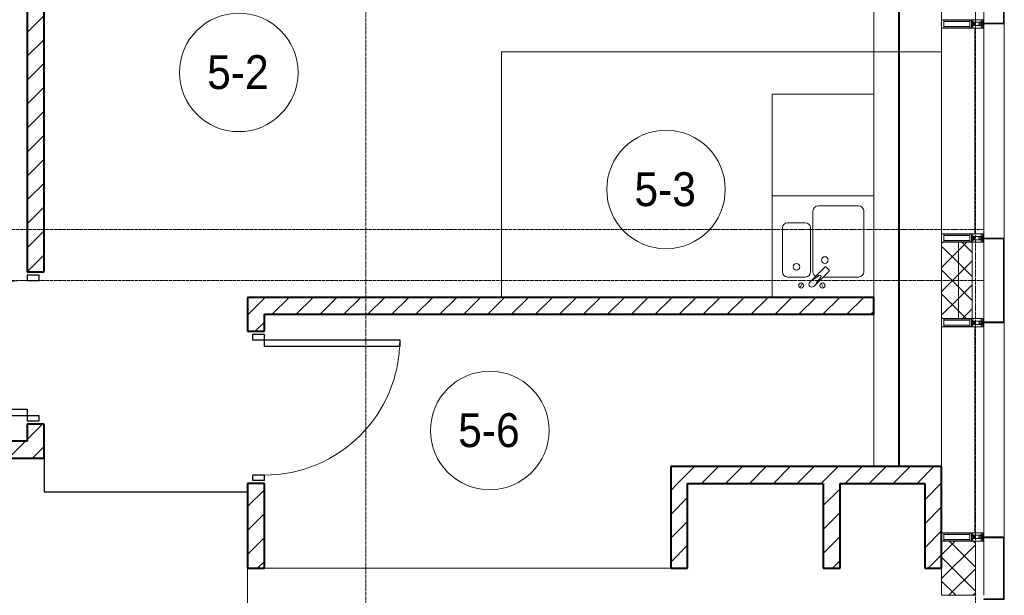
# Model space of a CAD drawing. Header units: millimetres. Extents: x 106966 to 201968, y 7718 to 228773.
# Tile 37 of 44: x 131105 to 136920, y 27840 to 31240. Entities that reach past the tile are written whole.
import ezdxf

# ---------------------------------------------------------------- set-up
doc = ezdxf.new("R2010")
doc.units = ezdxf.units.MM
for name, pattern in [('ADSK_Линия сетки', [25, 20, -2.5, 0, -2.5]), ('Линия сетки', [25, 20, -2.5, 0, -2.5]), ('Штрих_3_1_5_', [4.5, 3, -1.5]), ('Штриховая_ш3 п1_5', [4.5, 3, -1.5])]:
    doc.linetypes.add(name, pattern=pattern)
doc.layers.add('_Разделитель помещений_', color=4, linetype='Штриховая_ш3 п1_5', lineweight=40, true_color=0x00ffff)
for name, color, linetype, lineweight in [('Двери', 7, 'Continuous', 18), ('Импосты витража', 7, 'Continuous', 18), ('Колонны', 7, 'Continuous', 18), ('Марки помещений', 7, 'Continuous', 20), ('Мебель', 7, 'Continuous', 18), ('Оси', 7, 'Continuous', 9), ('Панели витража', 7, 'Continuous', 18), ('Перекрытия', 7, 'Continuous', 18), ('Сантехнические приборы', 7, 'Continuous', 18), ('Стены', 7, 'Continuous', 18), ('Стены разрез', 7, 'Continuous', 40), ('Стены штриховка', 7, 'Continuous', 40), ('Элементы узлов', 7, 'Continuous', 18)]:
    doc.layers.add(name, color=color, linetype=linetype, lineweight=lineweight)
doc.styles.add('Arial_3', font='arial.ttf', dxfattribs={"width": 0.9, "height": 200})
pattern_1 = [(45, (0, 0), (-70.71068, 70.71068), [])]
pattern_2 = [(45, (0, 0), (-70.71068, 70.71068), []), (135, (0, 0), (-70.71068, -70.71068), [])]

# ---------------------------------------------------------------- blocks, each defined once
blk = doc.blocks.new('MR_Мойка - Кухонная мойка-2638761-МКСС_К4_L24_81_300_')
at = {"layer": 'Сантехнические приборы', "color": 253, "true_color": 0xaaaaaa}
for p, q in [((-300, -50), (-300, 550)), ((-300, 550), (300, 550)), ((-300, -50), (-300, 550)), ((300, 550), (300, -50)), ((-30, 490), (210, 490)), ((-60, 100), (-60, 460)), ((240, 460), (240, 100)), ((-240, 100), (-240, 360)), ((-210, 390), (-104, 390)), ((-74, 360), (-74, 100)), ((-69.8, 48.2), (11.4, 129.4)), ((15.7, 129.4), (35.5, 109.6)), ((-104, 70), (-210, 70)), ((35.5, 105.4), (-45.7, 24.2)), ((210, 70), (0.1, 70)), ((-136.7, 6.7), (-122.6, 33.3)), ((-79, 39), (-69.8, 48.2)), ((-45.7, 24.2), (-55, 14.9)), ((2.7, 6.7), (-11.4, 33.3))]:
    blk.add_line(p, q, dxfattribs=at)
for centre, radius, start, end in [((-30, 460), 30, 90, 180), ((210, 460), 30, 0, 90), ((-210, 360), 30, 90, 180), ((-104, 360), 30, 0, 90), ((10, 170), 20, 0, 180), ((-157, 130), 20, 0, 180), ((-157, 130), 20, 180, 0), ((10, 170), 20, 180, 0), ((13.5, 127.3), 3, 45, 135), ((13.5, 127.3), 3, 45, 135), ((-210, 100), 30, 180, 270), ((-104, 100), 30, 270, 0), ((-171.5, 230.2), 208.5, 299.18231, 313.4054), ((-30, 100), 30, 180, 241.44894), ((136.3, -77.5), 208.5, 136.5946, 150.81769), ((-21.7, 72.3), 9.19, 315, 135), ((33.3, 107.5), 3, 315, 45), ((33.3, 107.5), 3, 315, 45), ((210, 100), 30, 270, 0), ((-129.7, 20), 15, 0, 180), ((-129.7, 20), 15, 180, 0), ((-67, 26.9), 17, 135, 315), ((-4.3, 20), 15, 0, 180), ((-4.3, 20), 15, 180, 0)]:
    blk.add_arc(centre, radius, start, end, dxfattribs=at)
blk = doc.blocks.new('MR_Зона обслуживания - MR_Зона обслуживания-2638763-МКСС_К4_L24_81_300_')
at = {"layer": 'Мебель', "lineweight": 9}
for p, q in [((300, 600), (-300, 600)), ((-300, 600), (-300, 0)), ((300, 0), (300, 600)), ((-300, 0), (300, 0))]:
    blk.add_line(p, q, dxfattribs=at)
blk = doc.blocks.new('A_DOR_Door - Вн_3_Одинарная_900x2100-3250834-МКСС_К4_L24_81_300_')
at = {"layer": 'Двери', "color": 253, "lineweight": 30, "true_color": 0xaaaaaa}
for p, q in [((-400, 50), (-400, 850)), ((-400, 850), (-360, 850)), ((-400, 50), (-400, 850)), ((-360, 850), (-360, 50)), ((-430, 50), (-430, -20)), ((-400, 50), (-430, 50)), ((-360, 50), (-400, 50)), ((-400, -20), (-400, 50)), ((430, 50), (400, 50)), ((400, 50), (400, -20)), ((430, -20), (430, 50)), ((-430, -20), (-400, -20)), ((400, -20), (430, -20))]:
    blk.add_line(p, q, dxfattribs=at)
at = {"layer": 'Двери', "color": 254, "lineweight": 9, "true_color": 0xd4d4d4}
blk.add_arc((-400, 50), 800, 360, 90, dxfattribs=at)
blk = doc.blocks.new('135_SLK_K4_AR_rvt-1-МКСС_К4_L24_81_300_')
at = {"layer": 'Стены разрез', "lineweight": 9, "true_color": 0xaaaaaa}
h = blk.add_hatch(dxfattribs=at)
h.set_pattern_fill('FP_3', color=253, style=0, pattern_type=2)
h.set_pattern_definition(pattern_1)
h.paths.add_polyline_path([(131250, 28650), (131250, 28850), (131150, 28850), (131150, 28650)])
h.paths.add_polyline_path([(131150, 29750), (131250, 29750), (131250, 32900), (131150, 32900), (131150, 31328.2)])
h = blk.add_hatch(dxfattribs=at)
h.set_pattern_fill('FP_3', color=253, style=0, pattern_type=2)
h.set_pattern_definition(pattern_1)
h.paths.add_polyline_path([(132550, 28000), (132550, 28500), (132450, 28500), (132450, 28000)])
h.paths.add_polyline_path([(132550, 29400), (132550, 29600), (132450, 29600), (132450, 29400)])
h = blk.add_hatch(dxfattribs=at)
h.set_pattern_fill('FP_3', color=253, style=0, pattern_type=2)
h.set_pattern_definition(pattern_1)
h.paths.add_polyline_path([(136150, 29500), (136150, 29600), (132550, 29600), (132550, 29500), (135530.3, 29500)])
h = blk.add_hatch(dxfattribs=at)
h.set_pattern_fill('FP_3', color=253, style=0, pattern_type=2)
h.set_pattern_definition(pattern_1)
h.paths.add_polyline_path([(130450, 28650), (131150, 28650), (131150, 28750), (130450, 28750)])
h = blk.add_hatch(dxfattribs=at)
h.set_pattern_fill('FP_3', color=253, style=0, pattern_type=2)
h.set_pattern_definition(pattern_1)
h.paths.add_polyline_path([(136450, 28500), (136550, 28500), (136550, 28600), (134950, 28600), (134950, 28500), (135950, 28500)])
h = blk.add_hatch(dxfattribs=at)
h.set_pattern_fill('FP_3', color=253, style=0, pattern_type=2)
h.set_pattern_definition(pattern_1)
h.paths.add_polyline_path([(135050, 28000), (135050, 28500), (134950, 28500), (134950, 28000)])
h = blk.add_hatch(dxfattribs=at)
h.set_pattern_fill('FP_3', color=253, style=0, pattern_type=2)
h.set_pattern_definition(pattern_1)
h.paths.add_polyline_path([(135950, 28000), (135950, 28500), (135850, 28500), (135850, 28000)])
h = blk.add_hatch(dxfattribs=at)
h.set_pattern_fill('FP_3', color=253, style=0, pattern_type=2)
h.set_pattern_definition(pattern_1)
h.paths.add_polyline_path([(136550, 28000), (136550, 28500), (136450, 28500), (136450, 28000)])
at = {"layer": '_Разделитель помещений_', "color": 131, "linetype": 'Штрих_3_1_5_', "true_color": 0xaaffff}
blk.add_line((136300, 28600), (136300, 32553), dxfattribs=at)
at = {"layer": 'Перекрытия', "color": 253, "true_color": 0xaaaaaa}
for p, q in [((136150, 30800), (136150, 32500)), ((136150, 28600), (136150, 29500)), ((132450, 25750), (132450, 28000)), ((132550, 28000), (134950, 28000))]:
    blk.add_line(p, q, dxfattribs=at)
at = {"layer": 'Стены', "color": 253, "true_color": 0xaaaaaa}
for p, q in [((133950.4, 31050.4), (136550, 31050.4)), ((133950.4, 31050.4), (133950.4, 31049.6)), ((133950.4, 29600), (133950.4, 31049.6)), ((136550, 31049.6), (133951.2, 31049.6)), ((133951.2, 31049.6), (133951.2, 29600)), ((136550, 31050.4), (136150, 31050.4)), ((136150, 31049.6), (136550, 31049.6)), ((136550, 31050.4), (136550, 31049.6)), ((131250.8, 28700), (131250, 28700)), ((131250.8, 28700), (131250.8, 28450.4)), ((131250, 28450.4), (131250, 28650)), ((131250, 28450.4), (131250, 28449.6)), ((132450, 28449.6), (131250, 28449.6)), ((131250.8, 28450.4), (132450, 28450.4))]:
    blk.add_line(p, q, dxfattribs=at)
at = {"layer": 'Стены разрез', "color": 253, "true_color": 0xaaaaaa}
for p, q in [((131150, 32900), (131150, 29750)), ((131250, 29750), (131250, 32900)), ((131150, 29750), (131250, 29750)), ((132550, 29600), (132450, 29600)), ((132450, 29600), (132450, 29400)), ((136150, 29600), (132550, 29600)), ((136150, 29500), (136150, 29600)), ((132550, 29400), (132550, 29500)), ((132550, 29500), (136150, 29500)), ((132450, 29400), (132550, 29400)), ((131250, 28850), (131150, 28850)), ((131150, 28850), (131150, 28750)), ((131250, 28650), (131250, 28850)), ((131150, 28750), (130450, 28750)), ((130450, 28650), (131150, 28650)), ((131150, 28650), (131250, 28650)), ((136550, 28600), (134950, 28600)), ((134950, 28600), (134950, 28500)), ((136550, 28500), (136550, 28600)), ((132550, 28500), (132450, 28500)), ((132450, 28500), (132450, 28000)), ((132550, 28000), (132550, 28500)), ((134950, 28500), (134950, 28000)), ((135050, 28500), (135850, 28500)), ((135050, 28000), (135050, 28500)), ((135850, 28500), (135850, 28000)), ((135950, 28500), (136450, 28500)), ((135950, 28000), (135950, 28500)), ((136450, 28500), (136450, 28000)), ((136550, 28000), (136550, 28500)), ((132450, 28000), (132550, 28000)), ((134950, 28000), (135050, 28000)), ((135850, 28000), (135950, 28000)), ((136450, 28000), (136550, 28000))]:
    blk.add_line(p, q, dxfattribs=at)
at = {"layer": 'Двери', "color": 253, "lineweight": 18, "true_color": 0xaaaaaa}
for p, rotation in [((131200, 29300), 90), ((132500, 28950), 270)]:
    blk.add_blockref('A_DOR_Door - Вн_3_Одинарная_900x2100-3250834-МКСС_К4_L24_81_300_', p, dxfattribs=dict(at, rotation=rotation))
at = {"layer": 'Мебель', "color": 253, "lineweight": 18, "true_color": 0xaaaaaa}
blk.add_blockref('MR_Зона обслуживания - MR_Зона обслуживания-2638763-МКСС_К4_L24_81_300_', (135850, 30200), dxfattribs=at)
at = {"layer": 'Сантехнические приборы', "color": 253, "lineweight": 18, "true_color": 0xaaaaaa}
blk.add_blockref('MR_Мойка - Кухонная мойка-2638761-МКСС_К4_L24_81_300_', (135850, 29650), dxfattribs=at)
blk = doc.blocks.new('A_OGR_PAN_Отлив - A_OGR_PAN_Отлив-6070778-МКСС_К4_L24_81_300_')
at = {"layer": 'Колонны', "color": 253, "lineweight": 5, "true_color": 0xaaaaaa}
blk.add_line((632.5, 120), (-632.5, 120), dxfattribs=at)
blk = doc.blocks.new('System Panel - A_PAN_Glass-5804312-МКСС_К4_L24_81_300_')
at = {"layer": 'Панели витража', "color": 253, "lineweight": 5, "true_color": 0xaaaaaa}
for p, q in [((607.5, 0), (-607.5, 0)), ((-607.5, 0), (-607.5, -55)), ((607.5, -55), (607.5, 0)), ((-607.5, -55), (607.5, -55))]:
    blk.add_line(p, q, dxfattribs=at)
blk = doc.blocks.new('Rectangular Mullion - R_StandardFrame_50Wx250H-V34-МКСС_К4_L24_81_300_')
at = {"layer": 'Импосты витража', "color": 253, "lineweight": 5, "true_color": 0xaaaaaa}
blk.add_line((136550, 28600), (136550, 29425), dxfattribs=at)
blk = doc.blocks.new('Rectangular Mullion - R_StandardFrame_50Wx250H-4879929-МКСС_К4_L24_81_300_')
at = {"layer": 'Импосты витража', "color": 253, "lineweight": 5, "true_color": 0xaaaaaa}
blk.add_line((136800, 18575), (136800, 19025), dxfattribs=at)
blk = doc.blocks.new('Rectangular Mullion - 50Wx250H-2623690-МКСС_К4_L24_81_300_')
at = {"layer": 'Элементы узлов', "color": 253, "lineweight": 5, "true_color": 0xaaaaaa}
for p, q in [((-25, 65.2), (-25, 250)), ((-25, 250), (0, 250)), ((-23, 237.3), (0, 237.3)), ((-23, 237.3), (-23, 73.6)), ((-14.9, 84), (-14.9, 237.3)), ((25, 250), (0, 250)), ((23, 237.3), (0, 237.3)), ((14.9, 84), (14.9, 237.3)), ((23, 237.3), (23, 73.6)), ((25, 65.2), (25, 250)), ((-14, 65.2), (-25, 65.2)), ((0, 84), (-23, 84)), ((-0.5, 73.6), (-23, 73.6)), ((-14, 71.3), (-14, 65.2)), ((-10, 71.3), (-14, 71.3)), ((-10, 53), (-10, 71.3)), ((-7, 65.2), (-5.9, 67.3)), ((-7, 65.2), (-7, 54.7)), ((-4.1, 67.3), (-5.9, 67.3)), ((-4.1, 67.3), (-2.9, 65.1)), ((-2.9, 65.1), (-2.9, 54.6)), ((0, 84), (23, 84)), ((0.5, 73.6), (23, 73.6)), ((4.1, 67.3), (2.9, 65.1)), ((2.9, 65.1), (2.9, 54.6)), ((4.1, 67.3), (5.9, 67.3)), ((7, 65.2), (5.9, 67.3)), ((7, 65.2), (7, 54.7)), ((10, 71.3), (14, 71.3)), ((10, 53), (10, 71.3)), ((14, 71.3), (14, 65.2)), ((14, 65.2), (25, 65.2)), ((-23.8, 14.6), (-25, 14.2)), ((-25, 0), (-25, 14.2)), ((-22.3, 17), (-23.8, 17)), ((-23.8, 17), (-23.8, 14.6)), ((-22.5, 10.6), (-23.8, 14.6)), ((-22.5, 10.6), (-23.7, 9.9)), ((-23.7, 1.3), (-23.7, 9.9)), ((-23.7, 1.3), (-11.8, 1.3)), ((-23.2, 10.2), (-22.5, 8)), ((-22.5, 8), (-22.5, 4.5)), ((-21.3, 4.5), (-22.5, 4.5)), ((-22.3, 17), (-22.3, 16)), ((-22.3, 16), (-21.3, 16)), ((-19, 17.6), (-21.3, 16)), ((-21.3, 4.5), (-21.3, 6.5)), ((-21.3, 6.5), (-14.2, 6.5)), ((-18.4, 16.6), (-19, 17.6)), ((-7.4, 16.6), (-18.4, 16.6)), ((-14.2, 6.5), (-14.2, 4.5)), ((-13.2, 4.5), (-14.2, 4.5)), ((-13.2, 4.5), (-12.2, 7.2)), ((-12.7, 7.6), (-11.3, 11.4)), ((-12.7, 7.6), (-11.8, 6.9)), ((-12.2, 9), (-12.2, 14.8)), ((-12.2, 14.8), (0, 14.8)), ((-11.8, 1.3), (-11.8, 6.9)), ((-10.5, 11.2), (-11.3, 11.4)), ((-10.5, 1.5), (-10.5, 11.2)), ((-4.8, 1.5), (-10.5, 1.5)), ((-8.7, 53), (-10, 53)), ((-10, 53), (-10, 17)), ((-10, 17), (-7.5, 17)), ((-8.7, 53), (-7, 54.7)), ((-8.5, 23), (-1.5, 30)), ((-8.5, 18.5), (-8.5, 23)), ((-7.5, 18.5), (-8.5, 18.5)), ((-7.5, 17), (-7.5, 18.5)), ((-7.4, 18), (-7.4, 16.6)), ((-2.6, 18), (-7.4, 18)), ((0, 8), (-4.8, 8)), ((-4.8, 1.5), (-4.8, 8)), ((-1.3, 53), (-2.9, 54.6)), ((-2.6, 18), (-2.6, 16.8)), ((-2.6, 16.8), (0, 16.8)), ((-1.5, 30), (0, 30)), ((0, 53), (-1.3, 53)), ((0, 53), (1.3, 53)), ((1.5, 30), (0, 30)), ((2.6, 16.8), (0, 16.8)), ((0, 14.8), (0, 16.8)), ((0, 14.8), (0, 16.8)), ((12.2, 14.8), (0, 14.8)), ((0, 0), (0, 8)), ((0, 8), (4.8, 8)), ((0, 0), (0, 8)), ((1.3, 53), (2.9, 54.6)), ((8.5, 23), (1.5, 30)), ((2.6, 18), (2.6, 16.8)), ((2.6, 18), (7.4, 18)), ((4.8, 1.5), (4.8, 8)), ((4.8, 1.5), (10.5, 1.5)), ((8.7, 53), (7, 54.7)), ((7.4, 18), (7.4, 16.6)), ((7.4, 16.6), (18.4, 16.6)), ((7.5, 18.5), (8.5, 18.5)), ((7.5, 17), (7.5, 18.5)), ((10, 17), (7.5, 17)), ((8.5, 18.5), (8.5, 23)), ((8.7, 53), (10, 53)), ((10, 53), (10, 17)), ((10.5, 11.2), (11.3, 11.4)), ((10.5, 1.5), (10.5, 11.2)), ((12.7, 7.6), (11.3, 11.4)), ((12.7, 7.6), (11.8, 6.9)), ((11.8, 1.3), (11.8, 6.9)), ((23.7, 1.3), (11.8, 1.3)), ((12.2, 9), (12.2, 14.8)), ((13.2, 4.5), (12.2, 7.2)), ((13.2, 4.5), (14.2, 4.5)), ((21.3, 6.5), (14.2, 6.5)), ((14.2, 6.5), (14.2, 4.5)), ((18.4, 16.6), (19, 17.6)), ((19, 17.6), (21.3, 16)), ((22.3, 16), (21.3, 16)), ((21.3, 4.5), (21.3, 6.5)), ((21.3, 4.5), (22.5, 4.5)), ((22.3, 17), (22.3, 16)), ((22.3, 17), (23.8, 17)), ((22.5, 10.6), (23.8, 14.6)), ((22.5, 10.6), (23.7, 9.9)), ((23.2, 10.2), (22.5, 8)), ((22.5, 8), (22.5, 4.5)), ((23.7, 1.3), (23.7, 9.9)), ((23.8, 17), (23.8, 14.6)), ((23.8, 14.6), (25, 14.2)), ((25, 0), (25, 14.2)), ((-25, 0), (0, 0)), ((25, 0), (0, 0))]:
    blk.add_line(p, q, dxfattribs=at)
for centre, start, end in [((-0.5, 73.1), 360, 90), ((0.5, 73.1), 90, 180)]:
    blk.add_arc(centre, 0.5, start, end, dxfattribs=at)
blk = doc.blocks.new('Rectangular Mullion - R_StandardFrame_50Wx250H-V32-МКСС_К4_L24_81_300_')
at = {"layer": 'Импосты витража', "color": 253, "lineweight": 5, "true_color": 0xaaaaaa}
for p, q in [((-25, 0), (-25, 250)), ((-25, 250), (25, 250)), ((25, 250), (25, 0)), ((0, 0), (-25, 0)), ((25, 0), (5, 0))]:
    blk.add_line(p, q, dxfattribs=at)
blk = doc.blocks.new('Rectangular Mullion - R_StandardFrame_50Wx250H-5802745-МКСС_К4_L24_81_300_')
at = {"layer": 'Импосты витража', "color": 253, "lineweight": 5, "true_color": 0xaaaaaa}
for p, q in [((-25, 0), (-25, 250)), ((-25, 250), (25, 250)), ((25, 250), (25, 0)), ((-5, 0), (-25, 0)), ((25, 0), (0, 0))]:
    blk.add_line(p, q, dxfattribs=at)
blk = doc.blocks.new('Rectangular Mullion - R_StandardFrame_50Wx250H-5804033-МКСС_К4_L24_81_300_')
at = {"layer": 'Импосты витража', "color": 253, "lineweight": 5, "true_color": 0xaaaaaa}
blk.add_line((136800, 20340), (136800, 20660), dxfattribs=at)
blk = doc.blocks.new('Rectangular Mullion - R_StandardFrame_50Wx250H-V36-МКСС_К4_L24_81_300_')
at = {"layer": 'Импосты витража', "color": 253, "lineweight": 5, "true_color": 0xaaaaaa}
blk.add_line((136550, 19075), (136550, 20290), dxfattribs=at)
blk = doc.blocks.new('Rectangular Mullion - R_StandardFrame_50Wx250H-5802904-МКСС_К4_L24_81_300_')
at = {"layer": 'Импосты витража', "color": 253, "lineweight": 5, "true_color": 0xaaaaaa}
for p, q in [((-25, 0), (-25, 250)), ((-25, 250), (25, 250)), ((25, 250), (25, 0)), ((-5, 0), (-25, 0)), ((25, 0), (0, 0))]:
    blk.add_line(p, q, dxfattribs=at)
blk = doc.blocks.new('A_SLK_PAN_Type1 - Прямой тип панели-6537348-МКСС_К4_L24_81_300_')
at = {"layer": 'Колонны', "lineweight": 5}
for p, q in [((-250, 120), (250, 120)), ((-250, 0), (-250, 120)), ((250, 120), (250, 0)), ((-245, 115), (-245, 0)), ((245, 115), (-245, 115)), ((245, 0), (245, 115)), ((-245, 0), (-250, 0)), ((250, 0), (245, 0))]:
    blk.add_line(p, q, dxfattribs=at)
blk = doc.blocks.new('A_SLK_PAN_Type1 - Прямой тип панели-6537344-МКСС_К4_L24_81_300_')
at = {"layer": 'Колонны', "lineweight": 5}
for p, q in [((-185, 120), (185, 120)), ((-185, 0), (-185, 120)), ((185, 120), (185, 0)), ((-180, 115), (-180, 0)), ((180, 115), (-180, 115)), ((180, 0), (180, 115)), ((-180, 0), (-185, 0)), ((185, 0), (180, 0))]:
    blk.add_line(p, q, dxfattribs=at)
blk = doc.blocks.new('135_SLK_K4_AR_FCD_rvt-1-МКСС_К4_L24_81_300_')
at = {"layer": 'Стены разрез', "lineweight": 5, "true_color": 0xaaaaaa}
h = blk.add_hatch(dxfattribs=at)
h.set_pattern_fill('FP_4', color=253, style=0, pattern_type=2)
h.set_pattern_definition(pattern_2)
h.paths.add_polyline_path([(136650, 29475), (136650, 29925), (136550, 29925), (136550, 29475)])
h = blk.add_hatch(dxfattribs=at)
h.set_pattern_fill('FP_4', color=253, style=0, pattern_type=2)
h.set_pattern_definition(pattern_2)
h.paths.add_polyline_path([(136730, 29475), (136730, 29925), (136650, 29925), (136650, 29475)])
h = blk.add_hatch(dxfattribs=at)
h.set_pattern_fill('FP_4', color=253, style=0, pattern_type=2)
h.set_pattern_definition(pattern_2)
h.paths.add_polyline_path([(136750, 27840), (136750, 28160), (136550, 28160), (136550, 27840)])
at = {"layer": 'Стены разрез', "color": 253, "lineweight": 9, "true_color": 0xaaaaaa}
for p, q in [((136550, 31560), (136550, 31240)), ((136750, 31240), (136750, 31560)), ((136550, 31240), (136750, 31240)), ((136550, 29925), (136550, 29475)), ((136730, 29925), (136550, 29925)), ((136730, 29475), (136730, 29925)), ((136550, 29475), (136730, 29475)), ((136550, 28160), (136550, 27840)), ((136750, 28160), (136550, 28160)), ((136750, 27840), (136750, 28160)), ((136550, 27840), (136750, 27840))]:
    blk.add_line(p, q, dxfattribs=at)
at = {"layer": 'Стены штриховка', "color": 253, "lineweight": 9, "true_color": 0xaaaaaa}
blk.add_line((136650, 29475), (136650, 29925), dxfattribs=at)
at = {"layer": 'Импосты витража', "color": 253, "lineweight": 5, "true_color": 0xaaaaaa}
for name, p in [('Rectangular Mullion - R_StandardFrame_50Wx250H-5804033-МКСС_К4_L24_81_300_', (0, 10900)), ('Rectangular Mullion - R_StandardFrame_50Wx250H-V36-МКСС_К4_L24_81_300_', (0, 10900)), ('Rectangular Mullion - R_StandardFrame_50Wx250H-4879929-МКСС_К4_L24_81_300_', (0, 10900)), ('Rectangular Mullion - R_StandardFrame_50Wx250H-V34-МКСС_К4_L24_81_300_', (0, 0)), ('Rectangular Mullion - R_StandardFrame_50Wx250H-5804033-МКСС_К4_L24_81_300_', (0, 7500))]:
    blk.add_blockref(name, p, dxfattribs=at)
at = {"layer": 'Импосты витража', "color": 253, "lineweight": 5, "true_color": 0xaaaaaa, "extrusion": (0, 0, -1), "rotation": 270}
for name, p in [('Rectangular Mullion - 50Wx250H-2623690-МКСС_К4_L24_81_300_', (-136800, 31215)), ('Rectangular Mullion - R_StandardFrame_50Wx250H-5802904-МКСС_К4_L24_81_300_', (-136800, 31215)), ('Rectangular Mullion - 50Wx250H-2623690-МКСС_К4_L24_81_300_', (-136800, 29950)), ('Rectangular Mullion - R_StandardFrame_50Wx250H-V32-МКСС_К4_L24_81_300_', (-136800, 29950)), ('Rectangular Mullion - 50Wx250H-2623690-МКСС_К4_L24_81_300_', (-136800, 29450)), ('Rectangular Mullion - R_StandardFrame_50Wx250H-5802745-МКСС_К4_L24_81_300_', (-136800, 29450)), ('Rectangular Mullion - 50Wx250H-2623690-МКСС_К4_L24_81_300_', (-136800, 28185)), ('Rectangular Mullion - R_StandardFrame_50Wx250H-V32-МКСС_К4_L24_81_300_', (-136800, 28185))]:
    blk.add_blockref(name, p, dxfattribs=at)
at = {"layer": 'Колонны', "color": 253, "lineweight": 5, "true_color": 0xaaaaaa}
for name, p, rotation in [('A_SLK_PAN_Type1 - Прямой тип панели-6537344-МКСС_К4_L24_81_300_', (136800, 31400), 269.9999999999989), ('A_OGR_PAN_Отлив - A_OGR_PAN_Отлив-6070778-МКСС_К4_L24_81_300_', (136800, 30582.5), 269.9999999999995), ('A_SLK_PAN_Type1 - Прямой тип панели-6537348-МКСС_К4_L24_81_300_', (136800, 29700), 269.9999999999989), ('A_OGR_PAN_Отлив - A_OGR_PAN_Отлив-6070778-МКСС_К4_L24_81_300_', (136800, 28817.5), 269.9999999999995), ('A_SLK_PAN_Type1 - Прямой тип панели-6537344-МКСС_К4_L24_81_300_', (136800, 28000), 269.9999999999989)]:
    blk.add_blockref(name, p, dxfattribs=dict(at, rotation=rotation))
at = {"layer": 'Панели витража', "color": 253, "lineweight": 5, "true_color": 0xaaaaaa, "rotation": 270}
for p in [(136800, 30582.5), (136800, 28817.5)]:
    blk.add_blockref('System Panel - A_PAN_Glass-5804312-МКСС_К4_L24_81_300_', p, dxfattribs=at)
blk = doc.blocks.new('050_Марка_Помещение - Номер-620969-МКСС_К4_L24_81_300_')
at = {"layer": 'Марки помещений'}
blk.add_circle((0, 0), 3.5, dxfattribs=at)

msp = doc.modelspace()

# ---------------------------------------------------------------- linework, layer by layer
at = {"layer": 'Оси', "linetype": 'Линия сетки'}
for p, q in [((133150, 12025.7), (133150, 33709.6)), ((136750, 12025.7), (136750, 33709.6))]:
    msp.add_line(p, q, dxfattribs=at)
at = {"layer": 'Оси', "linetype": 'ADSK_Линия сетки'}
for p, q in [((136800, 30000), (109053.9, 30000)), ((136800, 29700), (107783.9, 29700))]:
    msp.add_line(p, q, dxfattribs=at)

# ---------------------------------------------------------------- block references
at = {"lineweight": 5}
for name in ['135_SLK_K4_AR_FCD_rvt-1-МКСС_К4_L24_81_300_', '135_SLK_K4_AR_rvt-1-МКСС_К4_L24_81_300_']:
    msp.add_blockref(name, (0, 0), dxfattribs=at)
at = {"layer": 'Марки помещений', "xscale": 99.99999999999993, "yscale": 99.99999999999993, "zscale": 99.99999999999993}
for p in [(132398.8, 30928.6), (134922.1, 30237), (133881.2, 28813.8)]:
    msp.add_blockref('050_Марка_Помещение - Номер-620969-МКСС_К4_L24_81_300_', p, dxfattribs=at)

# ---------------------------------------------------------------- texts
at = {"layer": 'Марки помещений', "lineweight": 9, "char_height": 200, "width": 447.342, "attachment_point": 1, "style": 'Arial_3'}
for s, insert in [('5-2', (132212.2, 31030.3)), ('5-3', (134735.6, 30338.8)), ('5-6', (133694.6, 28915.5))]:
    msp.add_mtext(s, dxfattribs=dict(at, insert=insert))

doc.saveas('drawing.dxf')
